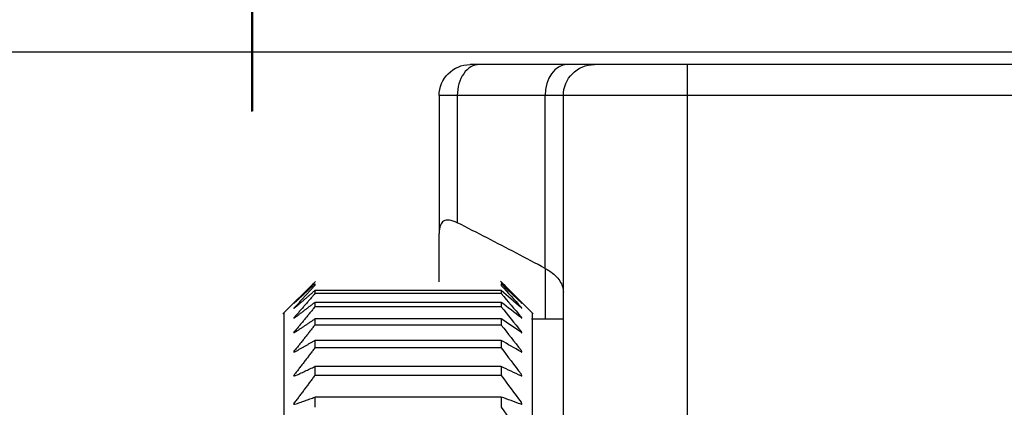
# Model space of a CAD drawing. Header units: millimetres. Extents: x 4 to 205, y 5 to 292.
# Tile 90 of 108: x 86.92 to 94.85, y 256.54 to 259.66. Entities that reach past the tile are written whole.
import ezdxf

# ---------------------------------------------------------------- set-up
doc = ezdxf.new("R2010")
doc.units = ezdxf.units.MM
doc.layers.add('1', color=7, linetype='CONTINUOUS')
doc.styles.add('DEFAULT', font='simplex.shx')
doc.dimstyles.get("Standard").update_dxf_attribs({"dimtxt": 0.18, "dimasz": 0.18, "dimexe": 0.18, "dimexo": 0.0625, "dimgap": 0.09, "dimtad": 0, "dimtih": 1, "dimtoh": 1, "dimdec": 4, "dimzin": 0, "dimdsep": 46, "dimtxsty": 'Standard', "dimcen": 0.09, "dimadec": 0, "dimazin": 0, "dimtfac": 1, "dimtdec": 4, "dimtofl": 0, "dimtmove": 0, "dimatfit": 3, "dimfxl": 1, "dimtolj": 1, "dimtzin": 0, "dimarcsym": 0})

# ---------------------------------------------------------------- blocks, each defined once
blk = doc.blocks.new('DimnDraft3D3')
at = {"layer": '1', "color": 152, "linetype": 'CONTINUOUS'}
for p, q in [((88.793432, 258.919208), (88.793432, 278.001817)), ((129.799776, 261.546616), (129.799776, 278.001817))]:
    blk.add_line(p, q, dxfattribs=at)
at = {"layer": '1', "color": 27, "linetype": 'CONTINUOUS'}
blk.add_line((129.799776, 276.001817), (88.793432, 276.001817), dxfattribs=at)
for points in [[(88.793432, 276.001817), (91.79343, 276.530798), (91.793434, 275.472836), (88.793432, 276.001817)], [(129.799776, 276.001817), (126.799778, 275.472836), (126.799774, 276.530798), (129.799776, 276.001817)]]:
    blk.add_solid(points, dxfattribs=at)
at = {"layer": '1', "color": 87, "linetype": 'CONTINUOUS', "insert": (107.151604, 276.501817), "char_height": 3, "attachment_point": 7, "line_spacing_factor": 1.204819, "style": 'DEFAULT'}
blk.add_mtext('\\W01.000;82 ', dxfattribs=at)
blk = doc.blocks.new('DimnDraft3D4')
at = {"layer": '1', "color": 152, "linetype": 'CONTINUOUS'}
for p, q in [((88.799776, 258.920911), (88.799776, 269.41406)), ((91.299776, 261.546616), (91.299776, 269.41406))]:
    blk.add_line(p, q, dxfattribs=at)
at = {"layer": '1', "color": 27, "linetype": 'CONTINUOUS'}
blk.add_line((80.987687, 267.41406), (98.799776, 267.41406), dxfattribs=at)
for points in [[(88.799776, 267.41406), (85.799778, 266.88508), (85.799774, 267.943041), (88.799776, 267.41406)], [(91.299776, 267.41406), (94.299774, 267.943041), (94.299778, 266.88508), (91.299776, 267.41406)]]:
    blk.add_solid(points, dxfattribs=at)
at = {"layer": '1', "color": 87, "linetype": 'CONTINUOUS', "insert": (81.662687, 267.91406), "char_height": 3, "attachment_point": 7, "line_spacing_factor": 1.204819, "style": 'DEFAULT'}
blk.add_mtext('\\W01.000;5 ', dxfattribs=at)
blk = doc.blocks.new('DimnDraft3D6')
at = {"layer": '1', "color": 152, "linetype": 'CONTINUOUS'}
for p, q in [((105.577805, 259.396616), (73.13859, 259.396616)), ((107.098776, 243.446616), (73.13859, 243.446616))]:
    blk.add_line(p, q, dxfattribs=at)
at = {"layer": '1', "color": 27, "linetype": 'CONTINUOUS'}
blk.add_line((75.13859, 259.396616), (75.13859, 243.446616), dxfattribs=at)
for points in [[(75.13859, 259.396616), (75.667571, 256.396618), (74.609609, 256.396614), (75.13859, 259.396616)], [(75.13859, 243.446616), (74.609609, 246.446614), (75.667571, 246.446618), (75.13859, 243.446616)]]:
    blk.add_solid(points, dxfattribs=at)
at = {"layer": '1', "color": 87, "linetype": 'CONTINUOUS', "insert": (74.63859, 246.306616), "char_height": 3, "attachment_point": 7, "rotation": 90, "line_spacing_factor": 1.204819, "style": 'DEFAULT'}
blk.add_mtext('\\W01.000;31,9 ', dxfattribs=at)

msp = doc.modelspace()

# ---------------------------------------------------------------- linework, layer by layer
at = {"layer": '1', "color": 27, "linetype": 'CONTINUOUS'}
for p, q in [((90.623, 259.2966), (90.5498, 259.2966)), ((91.3301, 259.2966), (90.623, 259.2966)), ((91.5498, 259.2966), (91.3301, 259.2966)), ((92.2998, 259.2966), (91.5498, 259.2966)), ((92.2998, 259.0466), (92.2998, 259.2966)), ((110.3248, 259.2966), (92.2998, 259.2966)), ((90.4462, 259.0466), (90.2998, 259.0466)), ((90.2998, 259.0466), (90.2998, 257.9362)), ((90.4462, 259.0466), (90.4462, 258.023)), ((91.1533, 259.0466), (90.4462, 259.0466)), ((91.1533, 257.6555), (91.1533, 259.0466)), ((91.2998, 259.0466), (91.1533, 259.0466)), ((92.2998, 259.0466), (91.2998, 259.0466)), ((91.2998, 243.7966), (91.2998, 259.0466)), ((92.2998, 252.5658), (92.2998, 259.0466)), ((110.3248, 259.0466), (92.2998, 259.0466)), ((90.2998, 257.547), (90.2998, 257.9362)), ((91.1533, 257.6555), (91.1533, 257.2459)), ((89.3052, 257.5513), (89.0424, 257.2885)), ((91.0572, 257.2885), (90.7943, 257.5514)), ((89.2998, 257.5459), (89.2998, 257.5454)), ((90.7998, 257.5459), (90.7998, 257.5454)), ((91.2998, 257.2459), (91.0424, 257.2459))]:
    msp.add_line(p, q, dxfattribs=at)
at = {"layer": '1', "color": 27, "linetype": 'CONTINUOUS', "extrusion": (-2.34291e-15, -1.17146e-15, -1)}
for centre in [(-90.5498, 259.0466), (-91.5498, 259.0466)]:
    msp.add_arc(centre, 0.25, 0, 90, dxfattribs=at)
at = {"layer": '1', "color": 27, "linetype": 'CONTINUOUS'}
for centre, start_param in [((90.623, 259.0466), 3.141584), ((91.3301, 259.0466), 3.141593)]:
    msp.add_ellipse(centre, major_axis=(0, -0.25), ratio=0.707107, start_param=start_param, end_param=4.712389, dxfattribs=at)
for points, knots in [([(90.4462, 258.023), (90.4238, 258.0343), (90.4022, 258.0419), (90.3649, 258.0467), (90.3487, 258.0438), (90.3248, 258.029), (90.3162, 258.0177), (90.3029, 257.9852), (90.2998, 257.9619), (90.2998, 257.9362)], [0, 0, 0, 0, 0.240623, 0.240623, 0.482501, 0.482501, 0.707165, 0.707165, 1, 1, 1, 1]), ([(91.1533, 257.6555), (91.1964, 257.6325), (91.231, 257.6053), (91.2792, 257.5477), (91.2937, 257.5166), (91.2992, 257.4787), (91.2997, 257.472), (91.2998, 257.4647), (91.2998, 257.4642), (91.2998, 257.4636)], [0, 0, 0, 0, 0.449738, 0.449738, 0.897259, 0.897259, 0.992091, 0.992091, 1, 1, 1, 1]), ([(89.14, 257.3805), (89.1356, 257.3763), (89.1267, 257.3679), (89.1356, 257.3772), (89.14, 257.3819)], [0, 0, 0, 0, 0.5, 1, 1, 1, 1]), ([(89.14, 257.3396), (89.1356, 257.3359), (89.1267, 257.3285), (89.1356, 257.3388), (89.14, 257.3439)], [0, 0, 0, 0, 0.5, 1, 1, 1, 1]), ([(90.9595, 257.3805), (90.9613, 257.3786), (90.9648, 257.3749), (90.9663, 257.3731), (90.9648, 257.3758), (90.9613, 257.3799), (90.9595, 257.3819)], [0, 0, 0, 0, 0.252663, 0.5, 0.747337, 1, 1, 1, 1]), ([(90.9595, 257.3396), (90.9613, 257.3379), (90.9648, 257.3347), (90.9663, 257.3337), (90.9648, 257.3372), (90.9613, 257.3416), (90.9595, 257.3439)], [0, 0, 0, 0, 0.252663, 0.5, 0.747337, 1, 1, 1, 1]), ([(89.0498, 257.2959), (89.0498, 257.2956), (89.0498, 256.649), (89.0498, 254.4278), (89.0498, 252.8667), (89.0498, 251.2959)], [0, 0, 0, 0, 0.499938, 0.499938, 1, 1, 1, 1]), ([(89.14, 257.2595), (89.1356, 257.2564), (89.1267, 257.25), (89.1356, 257.2611), (89.14, 257.2666)], [0, 0, 0, 0, 0.5, 1, 1, 1, 1]), ([(90.9595, 257.2595), (90.9613, 257.2581), (90.9648, 257.2552), (90.9663, 257.2552), (90.9648, 257.2595), (90.9613, 257.2642), (90.9595, 257.2666)], [0, 0, 0, 0, 0.252663, 0.5, 0.747337, 1, 1, 1, 1]), ([(91.0498, 257.2961), (91.0498, 257.2963), (91.0498, 257.2774), (91.0498, 257.165), (91.0498, 256.9199), (91.0498, 256.5511), (91.0498, 256.1702), (91.0498, 255.8054), (91.0498, 255.4169), (91.0498, 254.9464), (91.0498, 254.2742), (91.0498, 253.3839), (91.0498, 252.5319), (91.0498, 251.9171), (91.0498, 251.6078), (91.0498, 251.4299), (91.0498, 251.3406), (91.0498, 251.2959)], [0, 0, 0, 0, 0.062568, 0.127327, 0.241469, 0.331348, 0.398061, 0.465002, 0.515822, 0.575257, 0.66339, 0.774234, 0.887057, 0.943297, 0.971564, 0.985758, 1, 1, 1, 1]), ([(89.14, 257.1408), (89.1356, 257.1381), (89.1267, 257.1329), (89.1356, 257.1447), (89.14, 257.1506)], [0, 0, 0, 0, 0.5, 1, 1, 1, 1]), ([(90.9595, 257.1408), (90.9613, 257.1395), (90.9648, 257.1371), (90.9663, 257.1379), (90.9648, 257.143), (90.9613, 257.1481), (90.9595, 257.1506)], [0, 0, 0, 0, 0.252663, 0.5, 0.747337, 1, 1, 1, 1]), ([(89.14, 256.9841), (89.1356, 256.982), (89.1267, 256.9779), (89.1356, 256.9904), (89.14, 256.9966)], [0, 0, 0, 0, 0.5, 1, 1, 1, 1]), ([(90.9595, 256.9841), (90.9613, 256.9831), (90.9648, 256.9812), (90.9663, 256.9828), (90.9648, 256.9887), (90.9613, 256.994), (90.9595, 256.9966)], [0, 0, 0, 0, 0.252663, 0.5, 0.747337, 1, 1, 1, 1]), ([(89.14, 256.7905), (89.1356, 256.7891), (89.1267, 256.7861), (89.1356, 256.7992), (89.14, 256.8057)], [0, 0, 0, 0, 0.5, 1, 1, 1, 1]), ([(90.9595, 256.7905), (90.9613, 256.7898), (90.9648, 256.7883), (90.9663, 256.7908), (90.9648, 256.7974), (90.9613, 256.8029), (90.9595, 256.8057)], [0, 0, 0, 0, 0.252663, 0.5, 0.747337, 1, 1, 1, 1]), ([(89.14, 256.5614), (89.1356, 256.5605), (89.1267, 256.5587), (89.1356, 256.5723), (89.14, 256.579)], [0, 0, 0, 0, 0.5, 1, 1, 1, 1]), ([(90.9595, 256.5614), (90.9613, 256.5609), (90.9648, 256.5599), (90.9663, 256.5632), (90.9648, 256.5704), (90.9613, 256.5762), (90.9595, 256.579)], [0, 0, 0, 0, 0.252663, 0.5, 0.747337, 1, 1, 1, 1])]:
    msp.add_open_spline(points, degree=3, knots=knots, dxfattribs=at)
for points, degree in [([(91.1533, 257.6555), (91.0771, 257.6963), (90.9232, 257.7778), (90.6875, 257.9003), (90.5272, 257.9821), (90.4462, 258.023)], 3), ([(89.2998, 257.5454), (89.14, 257.3819)], 1), ([(89.14, 257.3805), (89.2998, 257.5313)], 1), ([(89.2998, 257.519), (89.14, 257.3439)], 1), ([(89.14, 257.3396), (89.2998, 257.4768)], 1), ([(89.2998, 257.5313), (89.2998, 257.5279), (89.2998, 257.5237), (89.2998, 257.519)], 3), ([(89.2998, 257.4768), (89.2998, 257.4692), (89.2998, 257.461), (89.2998, 257.4522)], 3), ([(90.7998, 257.4768), (90.2998, 257.4768), (89.7998, 257.4768), (89.2998, 257.4768)], 3), ([(90.7998, 257.5454), (90.853, 257.4909), (90.9063, 257.4364), (90.9595, 257.3819)], 3), ([(90.7998, 257.5313), (90.7998, 257.5279), (90.7998, 257.5237), (90.7998, 257.519)], 3), ([(90.9595, 257.3805), (90.9063, 257.4308), (90.853, 257.4811), (90.7998, 257.5313)], 3), ([(90.7998, 257.519), (90.853, 257.4606), (90.9063, 257.4022), (90.9595, 257.3439)], 3), ([(90.9595, 257.3396), (90.9063, 257.3853), (90.853, 257.4311), (90.7998, 257.4768)], 3), ([(90.7998, 257.4768), (90.7998, 257.4692), (90.7998, 257.461), (90.7998, 257.4522)], 3), ([(89.2998, 257.4522), (89.14, 257.2666)], 1), ([(90.7998, 257.4522), (89.2998, 257.4522)], 1), ([(90.7998, 257.4522), (90.853, 257.3903), (90.9063, 257.3285), (90.9595, 257.2666)], 3), ([(89.14, 257.2595), (89.2998, 257.3822)], 1), ([(89.2998, 257.3455), (89.14, 257.1506)], 1), ([(89.2998, 257.3822), (89.2998, 257.3706), (89.2998, 257.3583), (89.2998, 257.3455)], 3), ([(90.7998, 257.3822), (90.2998, 257.3822), (89.7998, 257.3822), (89.2998, 257.3822)], 3), ([(90.7998, 257.3455), (89.2998, 257.3455)], 1), ([(90.9595, 257.2595), (90.9063, 257.3004), (90.853, 257.3413), (90.7998, 257.3822)], 3), ([(90.7998, 257.3822), (90.7998, 257.3706), (90.7998, 257.3583), (90.7998, 257.3455)], 3), ([(90.7998, 257.3455), (90.853, 257.2805), (90.9063, 257.2156), (90.9595, 257.1506)], 3), ([(89.14, 257.1408), (89.2998, 257.2481)], 1), ([(89.2998, 257.2481), (89.2998, 257.2325), (89.2998, 257.2163), (89.2998, 257.1995)], 3), ([(90.7998, 257.2481), (90.2998, 257.2481), (89.7998, 257.2481), (89.2998, 257.2481)], 3), ([(90.9595, 257.1408), (90.9063, 257.1765), (90.853, 257.2123), (90.7998, 257.2481)], 3), ([(90.7998, 257.2481), (90.7998, 257.2325), (90.7998, 257.2163), (90.7998, 257.1995)], 3), ([(89.2998, 257.1995), (89.14, 256.9966)], 1), ([(90.7998, 257.1995), (89.2998, 257.1995)], 1), ([(90.7998, 257.1995), (90.853, 257.1319), (90.9063, 257.0643), (90.9595, 256.9966)], 3), ([(89.14, 256.9841), (89.2998, 257.0754)], 1), ([(89.2998, 257.0754), (89.2998, 257.0559), (89.2998, 257.0359), (89.2998, 257.0153)], 3), ([(90.7998, 257.0754), (90.2998, 257.0754), (89.7998, 257.0754), (89.2998, 257.0754)], 3), ([(90.9595, 256.9841), (90.9063, 257.0145), (90.853, 257.045), (90.7998, 257.0754)], 3), ([(90.7998, 257.0754), (90.7998, 257.0559), (90.7998, 257.0359), (90.7998, 257.0153)], 3), ([(89.2998, 257.0153), (89.14, 256.8057)], 1), ([(90.7998, 257.0153), (89.2998, 257.0153)], 1), ([(90.7998, 257.0153), (90.853, 256.9454), (90.9063, 256.8756), (90.9595, 256.8057)], 3), ([(89.14, 256.7905), (89.2998, 256.8652)], 1), ([(90.7998, 256.8652), (90.2998, 256.8652), (89.7998, 256.8652), (89.2998, 256.8652)], 3), ([(89.2998, 256.8652), (89.2998, 256.842), (89.2998, 256.8183), (89.2998, 256.7939)], 3), ([(90.7998, 256.8652), (90.7998, 256.842), (90.7998, 256.8183), (90.7998, 256.7939)], 3), ([(90.9595, 256.7905), (90.9063, 256.8154), (90.853, 256.8403), (90.7998, 256.8652)], 3), ([(89.2998, 256.7939), (89.14, 256.579)], 1), ([(90.7998, 256.7939), (89.2998, 256.7939)], 1), ([(90.7998, 256.7939), (90.853, 256.7222), (90.9063, 256.6506), (90.9595, 256.579)], 3), ([(89.14, 256.5614), (89.2998, 256.6189)], 1), ([(90.7998, 256.6189), (90.2998, 256.6189), (89.7998, 256.6189), (89.2998, 256.6189)], 3), ([(89.2998, 256.6189), (89.2998, 256.5921), (89.2998, 256.5648), (89.2998, 256.537)], 3), ([(90.9595, 256.5614), (90.9063, 256.5818), (90.853, 256.601), (90.7998, 256.6189)], 3), ([(90.7998, 256.6189), (90.7998, 256.5921), (90.7998, 256.5648), (90.7998, 256.537)], 3), ([(90.7998, 256.537), (90.853, 256.464), (90.9063, 256.3911), (90.9595, 256.3181)], 3)]:
    msp.add_open_spline(points, degree=degree, dxfattribs=at)

# ---------------------------------------------------------------- dimensions: what is measured, and where the dimension line sits
at = {"layer": '1', "color": 27, "linetype": 'CONTINUOUS', "lineweight": -3}
for base, p1, p2, text, picture, middle in [((88.7934, 276.0018), (129.7998, 261.5466), (88.7934, 258.9192), '\\C87;82', 'DimnDraft3D3', (109.2966, 276.0018)), ((88.7998, 267.4141), (91.2998, 261.5466), (88.7998, 258.9209), '\\C87;5', 'DimnDraft3D4', (82.3227, 267.4141))]:
    dim = msp.add_linear_dim(base=base, p1=p1, p2=p2, text=text, dimstyle='Standard', override={"dimtxt": 3, "dimasz": 3, "dimexe": 2, "dimexo": 2.5, "dimgap": 1.5, "dimtad": 1, "dimtih": 0, "dimdec": 0, "dimzin": 8, "dimtxsty": 'DEFAULT', "dimsah": 1, "dimclrd": 27, "dimclre": 152, "dimclrt": 87, "dimtm": -0.005, "dimtdec": 2, "dimtofl": 1, "dimtmove": 0}, dxfattribs=at)
    dim.commit()
    dim.dimension.update_dxf_attribs({"geometry": picture, "text_midpoint": middle, "dimtype": 160})
dim = msp.add_linear_dim(base=(75.1386, 243.4466), p1=(105.5778, 259.3966), p2=(107.0988, 243.4466), angle=90, text='\\C87;31,9', dimstyle='Standard', override={"dimtxt": 3, "dimasz": 3, "dimexe": 2, "dimexo": 2.5, "dimgap": 1.5, "dimtad": 1, "dimtih": 0, "dimtoh": 0, "dimdec": 2, "dimzin": 8, "dimtxsty": 'DEFAULT', "dimsah": 1, "dimclrd": 27, "dimclre": 152, "dimclrt": 87, "dimtm": -0.005, "dimtdec": 2, "dimtofl": 1, "dimtmove": 0}, dxfattribs=at)
dim.commit()
dim.dimension.update_dxf_attribs({"geometry": 'DimnDraft3D6', "text_midpoint": (75.1386, 251.4216), "dimtype": 160})

doc.saveas('drawing.dxf')
